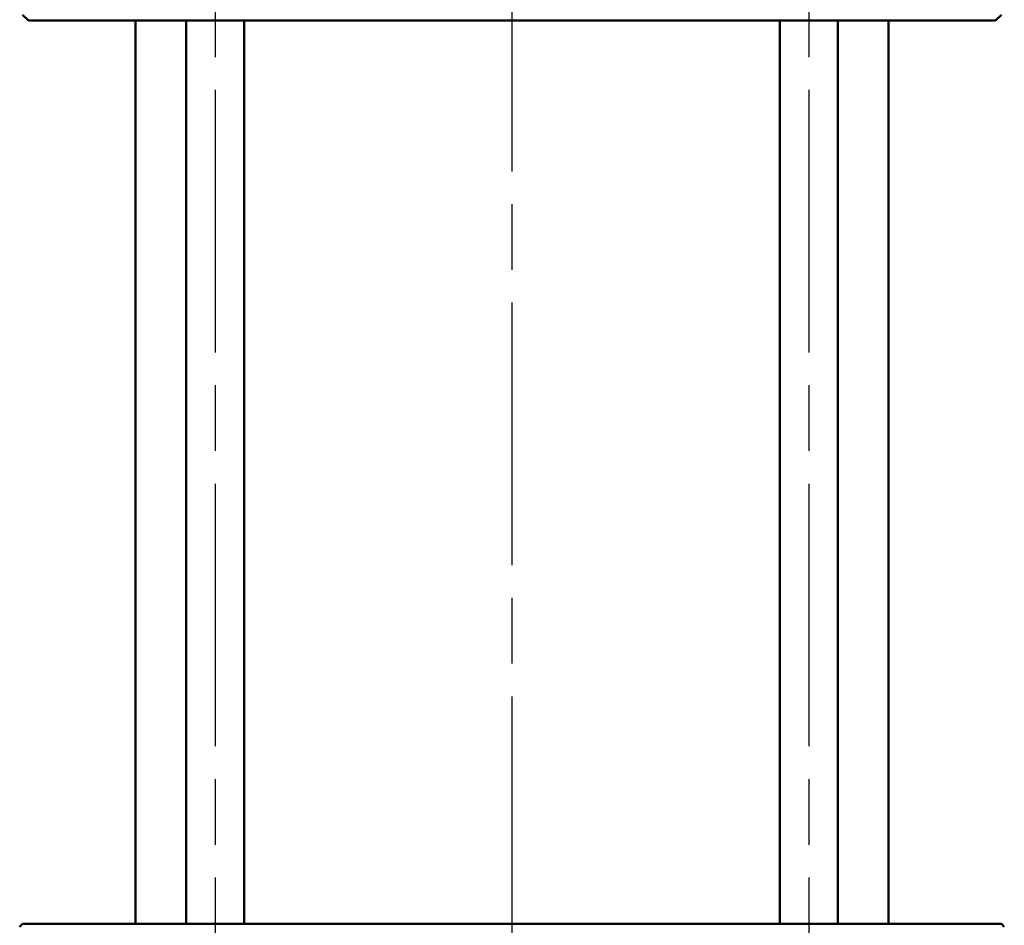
# Model space of a CAD drawing. Header units: millimetres. Extents: x 153 to 1407, y 510 to 1985.
# Tile 9 of 15: x 459 to 629, y 1674 to 1830. Entities that reach past the tile are written whole.
import ezdxf

# ---------------------------------------------------------------- set-up
doc = ezdxf.new("R2010")
doc.units = ezdxf.units.MM
doc.header["$LTSCALE"] = 8
doc.linetypes.add('CHAIN', pattern=[0.3543, 0.2362, -0.0295, 0.0591, -0.0295])
doc.layers.add('Mittellinie(DIN)', color=4, linetype='CHAIN', lineweight=25)
doc.layers.add('Sichtbare Kanten(DIN)', color=7, linetype='Continuous', lineweight=50)

msp = doc.modelspace()

# ---------------------------------------------------------------- linework, layer by layer
at = {"layer": 'Mittellinie(DIN)', "linetype": 'CHAIN', "ltscale": 23.990969}
for p, q in [((544.12, 1985.35), (544.12, 1212.79)), ((492.86, 1886.08), (492.86, 1618.08)), ((595.39, 1886.08), (595.39, 1618.08))]:
    msp.add_line(p, q, dxfattribs=at)
at = {"layer": 'Sichtbare Kanten(DIN)'}
for p, q in [((460.62, 1830.08), (459.62, 1831.08)), ((627.62, 1830.08), (628.62, 1831.08)), ((627.62, 1830.08), (460.62, 1830.08)), ((479.12, 1830.08), (479.12, 1674.08)), ((487.86, 1830.08), (487.86, 1674.08)), ((497.86, 1830.08), (497.86, 1674.08)), ((590.39, 1830.08), (590.39, 1674.08)), ((600.39, 1830.08), (600.39, 1674.08)), ((609.12, 1830.08), (609.12, 1674.08)), ((459.62, 1674.08), (459.12, 1673.58)), ((459.62, 1674.08), (628.62, 1674.08)), ((628.62, 1674.08), (629.12, 1673.58))]:
    msp.add_line(p, q, dxfattribs=at)

doc.saveas('drawing.dxf')
